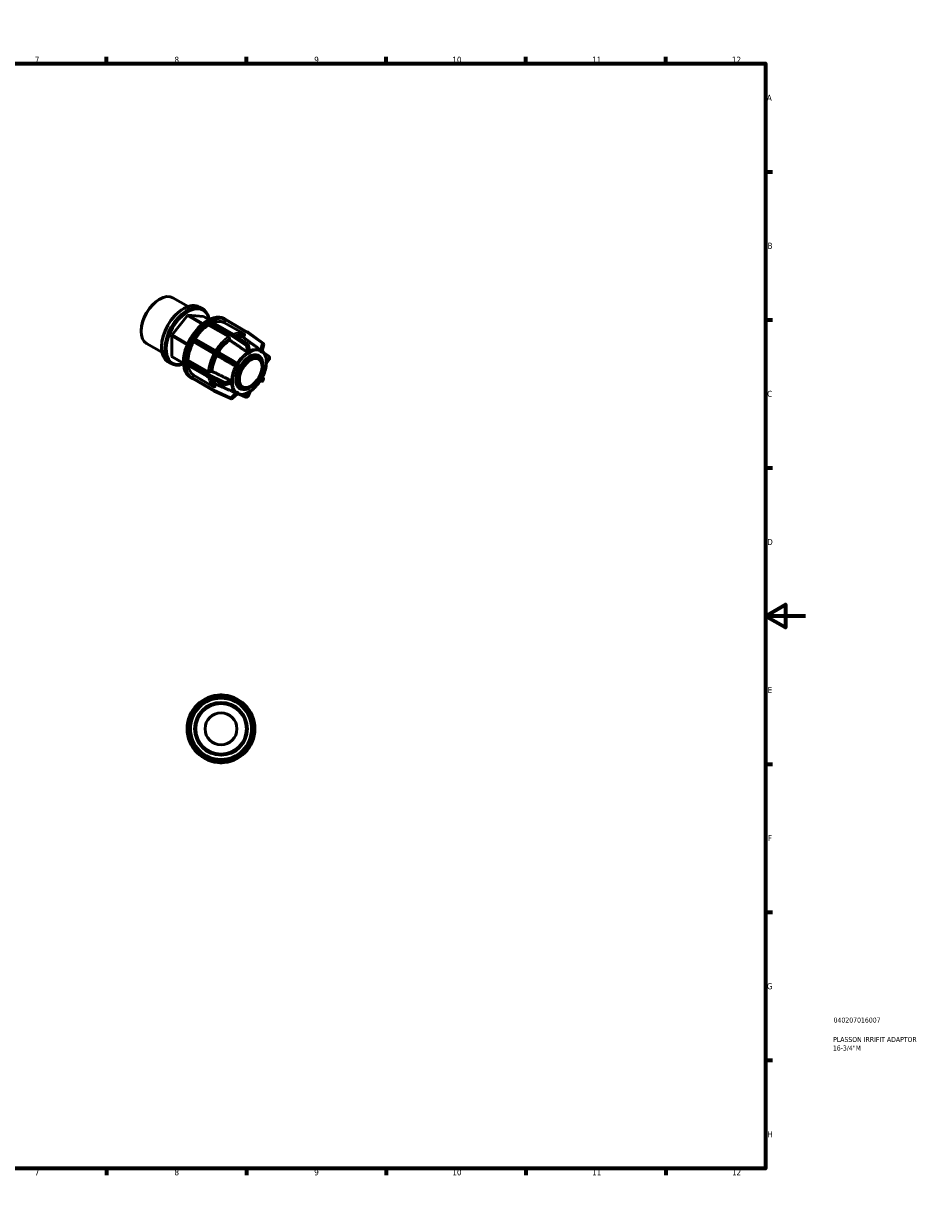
# Model space of a CAD drawing. Header units: millimetres. Extents: x 0 to 898, y 0 to 594.
# Tile 4 of 4: x 449 to 898, y 0 to 594. Entities that reach past the tile are written whole.
import ezdxf

# ---------------------------------------------------------------- set-up
doc = ezdxf.new("R2010")
doc.units = ezdxf.units.MM
for name, color, linetype, lineweight in [('Border (ANSI)', 7, 'Continuous', 70), ('Title (ISO)', 7, 'Continuous', 50), ('Visible (ANSI)', 7, 'Continuous', 50), ('Visible Narrow (ANSI)', 7, 'Continuous', 35)]:
    doc.layers.add(name, color=color, linetype=linetype, lineweight=lineweight)
doc.styles.add('Note Text (ANSI)', font='tahoma.ttf')
doc.styles.add('Note Text (ISO)', font='tahoma.ttf')

# ---------------------------------------------------------------- blocks, each defined once
blk = doc.blocks.new('Borders Default Border')
at = {"layer": 'Border (ANSI)'}
for p, q in [((70.08, 574), (70.08, 577.45)), ((140.17, 574), (140.17, 577.45)), ((210.25, 574), (210.25, 577.45)), ((280.33, 574), (280.33, 577.45)), ((350.42, 574), (350.42, 577.45)), ((490.58, 574), (490.58, 577.45)), ((560.67, 574), (560.67, 577.45)), ((630.75, 574), (630.75, 577.45)), ((700.83, 574), (700.83, 577.45)), ((770.92, 574), (770.92, 577.45)), ((20, 519.75), (16.55, 519.75)), ((821, 519.75), (824.45, 519.75)), ((20, 445.5), (16.55, 445.5)), ((821, 445.5), (824.45, 445.5)), ((20, 371.25), (16.55, 371.25)), ((821, 371.25), (824.45, 371.25)), ((20, 222.75), (16.55, 222.75)), ((821, 222.75), (824.45, 222.75)), ((20, 148.5), (16.55, 148.5)), ((821, 148.5), (824.45, 148.5)), ((20, 74.25), (16.55, 74.25)), ((821, 74.25), (824.45, 74.25)), ((70.08, 20), (70.08, 16.55)), ((140.17, 20), (140.17, 16.55)), ((210.25, 20), (210.25, 16.55)), ((280.33, 20), (280.33, 16.55)), ((350.42, 20), (350.42, 16.55)), ((490.58, 20), (490.58, 16.55)), ((560.67, 20), (560.67, 16.55)), ((630.75, 20), (630.75, 16.55)), ((700.83, 20), (700.83, 16.55)), ((770.92, 20), (770.92, 16.55))]:
    blk.add_line(p, q, dxfattribs=at)
at = {"layer": 'Border (ANSI)', "flags": 128}
for points in [[(420.5, 594), (420.5, 574), (414.73, 584), (426.27, 584), (420.5, 574)], [(20, 20), (20, 574), (821, 574), (821, 20), (20, 20)], [(0, 297), (20, 297), (10, 302.77), (10, 291.23), (20, 297)], [(841, 297), (821, 297), (831, 302.77), (831, 291.23), (821, 297)], [(420.5, 0), (420.5, 20), (414.73, 10), (426.27, 10), (420.5, 20)]]:
    blk.add_lwpolyline(points, dxfattribs=at)
at = {"layer": 'Border (ANSI)', "attachment_point": 7, "style": 'Note Text (ANSI)'}
for s, insert, char_height in [('1', (34.35, 574.4), 3.05), ('2', (104.2, 574.4), 3.05), ('3', (174.26, 574.34), 3.05), ('4', (244.23, 574.4), 3.05), ('5', (314.48, 574.34), 3.05), ('6', (384.49, 574.34), 3.05), ('7', (454.6, 574.4), 3.05), ('8', (524.63, 574.33), 3.05), ('9', (594.7, 574.34), 3.05), ('10', (663.96, 574.34), 3.048), ('11', (734.04, 574.4), 3.048), ('12', (804.13, 574.4), 3.048), ('A', (16.78, 555.35), 3.05), ('A', (821.63, 555.35), 3.05), ('B', (17.15, 481.1), 3.05), ('B', (821.99, 481.1), 3.05), ('C', (16.95, 406.8), 3.05), ('C', (821.8, 406.8), 3.05), ('D', (16.96, 332.6), 3.05), ('D', (821.81, 332.6), 3.05), ('E', (17.21, 258.35), 3.05), ('E', (822.05, 258.35), 3.05), ('F', (17.29, 184.1), 3.05), ('F', (822.14, 184.1), 3.05), ('G', (16.81, 109.79), 3.05), ('G', (821.66, 109.79), 3.05), ('H', (16.97, 35.6), 3.05), ('H', (821.81, 35.6), 3.05), ('1', (34.35, 16.55), 3.05), ('2', (104.2, 16.55), 3.05), ('3', (174.26, 16.49), 3.05), ('4', (244.23, 16.55), 3.05), ('5', (314.48, 16.49), 3.05), ('6', (384.49, 16.49), 3.05), ('7', (454.6, 16.55), 3.05), ('8', (524.63, 16.48), 3.05), ('9', (594.7, 16.49), 3.05), ('10', (663.96, 16.49), 3.048), ('11', (734.04, 16.55), 3.048), ('12', (804.13, 16.55), 3.048)]:
    blk.add_mtext(s, dxfattribs=dict(at, insert=insert, char_height=char_height))
blk = doc.blocks.new('Title Blocks ISO')
at = {"layer": 'Title (ISO)', "color": 232, "true_color": 0xca0064, "style": 'Note Text (ISO)'}
for tag, p in [('PART_NUMBER_001', (34.08, 73.13)), ('DESCRIPTION_001', (33.84, 63.4)), ('DESCRIPTION_002', (33.71, 59.12))]:
    blk.add_attdef(tag, p, '', height=2.5, dxfattribs=at)

msp = doc.modelspace()

# ---------------------------------------------------------------- linework, layer by layer
at = {"layer": 'Visible (ANSI)'}
for p, q in [((516.862, 455.686), (517.235, 455.902)), ((523.868, 456.571), (531.496, 452.178)), ((537.209, 451.94), (538.865, 450.986)), ((531.16, 447.63), (523.388, 437.966)), ((528.876, 450.921), (529.248, 451.137)), ((531.484, 447.816), (531.16, 447.63)), ((531.16, 447.63), (538.507, 443.399)), ((538.774, 443.618), (531.484, 447.816)), ((539.256, 447.104), (531.484, 447.816)), ((539.256, 447.104), (541.822, 445.626)), ((549.634, 446.095), (550.429, 445.637)), ((560.972, 439.567), (550.442, 445.63)), ((507.923, 440.162), (507.923, 439.731)), ((541.607, 442.897), (541.607, 444.045)), ((551.694, 437.088), (541.607, 442.897)), ((541.833, 444.436), (542.208, 444.652)), ((542.208, 444.652), (542.583, 444.868)), ((542.742, 444.884), (553.272, 438.82)), ((549.421, 444.23), (550.123, 445.446)), ((559.508, 438.422), (549.421, 444.23)), ((561.503, 439.259), (560.973, 439.566)), ((510.673, 433.658), (518.301, 429.265)), ((523.388, 437.966), (523.226, 437.549)), ((523.226, 437.549), (531.037, 433.051)), ((523.226, 437.549), (523.226, 427.173)), ((531.213, 433.46), (523.388, 437.966)), ((533.443, 435.228), (533.708, 435.687)), ((534.145, 434.451), (533.443, 434.858)), ((533.708, 435.687), (533.973, 436.146)), ((544.231, 428.642), (534.145, 434.451)), ((534.292, 436.33), (544.822, 430.267)), ((552.146, 435.916), (552.146, 436.304)), ((553.291, 438.808), (561.501, 433.25)), ((559.403, 437.195), (559.64, 437.606)), ((561.531, 439.241), (569.232, 433.634)), ((518.074, 432.163), (518.074, 431.732)), ((544.822, 430.267), (553.539, 425.245)), ((545.242, 428.058), (545.005, 428.195)), ((562.169, 428.945), (561.568, 428.599)), ((561.568, 428.599), (561.568, 428.601)), ((561.568, 428.599), (561.568, 428.599)), ((561.63, 433.068), (562.493, 429.831)), ((562.77, 429.291), (562.169, 428.945)), ((562.77, 429.293), (562.77, 429.291)), ((567.668, 429.766), (567.669, 429.768)), ((568.093, 429.519), (567.668, 429.766)), ((567.668, 429.766), (567.668, 429.766)), ((568.518, 429.273), (568.093, 429.519)), ((568.519, 429.275), (568.518, 429.273)), ((568.518, 429.273), (568.518, 429.273)), ((569.355, 433.301), (568.52, 429.813)), ((572.204, 427.039), (569.511, 428.887)), ((521.375, 424.444), (523.031, 423.49)), ((529.144, 423.764), (523.226, 427.173)), ((523.226, 427.173), (523.388, 426.942)), ((523.388, 426.942), (529.151, 423.623)), ((530.187, 423.832), (530.187, 424.265)), ((530.187, 423.398), (530.187, 423.832)), ((540.783, 417.188), (530.254, 423.251)), ((530.413, 424.657), (531.406, 425.228)), ((531.406, 425.228), (541.493, 419.42)), ((553.539, 425.244), (555.971, 423.837)), ((555.821, 421.961), (555.819, 421.962)), ((556.246, 422.697), (555.821, 421.961)), ((556.671, 423.433), (556.246, 422.697)), ((556.669, 423.434), (556.671, 423.433)), ((565.871, 427.282), (567.25, 426.488)), ((570.547, 424.778), (570.548, 424.779)), ((570.547, 424.083), (570.547, 424.778)), ((570.547, 424.778), (570.547, 424.778)), ((570.547, 423.388), (570.547, 424.083)), ((570.548, 423.39), (570.547, 423.388)), ((570.547, 423.388), (570.547, 423.389)), ((572.271, 425.707), (570.722, 423.794)), ((572.343, 425.908), (572.343, 426.775)), ((532.667, 416.631), (533.716, 416.027)), ((533.443, 416.555), (534.145, 417.771)), ((533.708, 416.032), (533.443, 416.185)), ((533.973, 415.878), (533.708, 416.032)), ((544.503, 409.814), (533.973, 415.878)), ((534.145, 417.771), (544.231, 411.962)), ((549.731, 412.863), (540.804, 417.177)), ((542.398, 419.42), (542.734, 419.613)), ((567.668, 415.085), (568.093, 415.821)), ((568.093, 415.821), (568.518, 416.557)), ((568.518, 416.558), (568.518, 416.557)), ((568.518, 416.557), (568.519, 416.557)), ((568.604, 416.505), (569.205, 416.153)), ((545.005, 412.257), (545.242, 412.668)), ((553.185, 413.71), (549.953, 412.842)), ((553.79, 415.129), (553.792, 415.129)), ((553.792, 413.74), (553.79, 413.739)), ((553.792, 415.129), (553.791, 415.13)), ((553.792, 415.129), (553.792, 414.435)), ((553.792, 414.435), (553.792, 413.74)), ((557.088, 412.03), (558.467, 411.236)), ((562.169, 409.573), (562.77, 409.919)), ((562.77, 409.919), (562.77, 409.919)), ((562.77, 409.919), (562.77, 409.917)), ((567.669, 415.085), (567.668, 415.085)), ((567.668, 415.085), (567.668, 415.085)), ((567.751, 415.028), (568.354, 414.682)), ((568.791, 414.799), (569.321, 415.717)), ((553.25, 405.951), (544.533, 409.799)), ((556.203, 408.479), (553.599, 406.011)), ((555.819, 409.243), (555.821, 409.245)), ((555.821, 409.245), (555.82, 409.245)), ((555.821, 409.245), (556.246, 408.998)), ((556.246, 408.998), (556.671, 408.752)), ((556.671, 408.752), (556.669, 408.75)), ((557.411, 408.087), (560.434, 406.652)), ((560.731, 406.664), (561.481, 407.095)), ((561.568, 409.227), (562.169, 409.573)), ((561.568, 409.225), (561.568, 409.227)), ((561.568, 409.227), (561.568, 409.227)), ((562.507, 409.564), (561.62, 407.258)), ((547.964, 257.427), (547.434, 257.427)), ((548.494, 257.427), (547.964, 257.427)), ((535.943, 252.448), (535.568, 252.073)), ((536.318, 252.823), (535.943, 252.448)), ((559.985, 252.448), (559.61, 252.823)), ((560.359, 252.073), (559.985, 252.448)), ((530.964, 240.957), (530.964, 240.427)), ((530.964, 240.427), (530.964, 239.897)), ((564.964, 240.427), (564.964, 240.957)), ((564.964, 239.897), (564.964, 240.427)), ((535.568, 228.781), (535.943, 228.407)), ((535.943, 228.407), (536.318, 228.032)), ((559.61, 228.032), (559.985, 228.407)), ((559.985, 228.407), (560.359, 228.781)), ((547.434, 223.427), (547.964, 223.427)), ((547.964, 223.427), (548.494, 223.427))]:
    msp.add_line(p, q, dxfattribs=at)
for radius in [17, 16.15, 15.865, 15.336, 13.22, 12.692, 8]:
    msp.add_circle((547.964, 240.427), radius, dxfattribs=at)
for centre, start, end in [((560.812, 439.29), 59.872355, 60.064008), ((553.112, 438.543), 55.901415, 60.064008), ((561.342, 438.982), 53.943399, 59.872355), ((569.044, 433.375), 346.546006, 53.943399), ((561.321, 432.985), 14.922076, 55.901415), ((553.379, 424.967), 59.937399, 60.052822), ((572.023, 426.775), 0, 55.538765), ((572.023, 425.908), 321.000959, 0), ((540.943, 417.465), 240.064008, 244.209918), ((569.044, 415.877), 329.999959, 59.669876), ((549.87, 413.151), 244.209918, 285.030976), ((568.514, 414.959), 240.076672, 329.999959), ((544.662, 410.091), 240.064008, 246.183161), ((553.379, 406.244), 246.183161, 313.464294), ((560.572, 406.941), 244.60591, 299.935992), ((561.321, 407.373), 299.935992, 338.967906), ((547.434, 257.107), 90, 105.115791), ((548.494, 257.107), 74.884209, 90), ((535.794, 251.847), 135, 150.115791), ((536.544, 252.597), 119.884209, 135), ((559.384, 252.597), 45, 60.115791), ((560.133, 251.847), 29.884209, 45), ((531.284, 240.957), 164.884209, 180), ((531.284, 239.897), 180, 195.115791), ((564.644, 240.957), 0, 15.115791), ((564.644, 239.897), 344.884209, 0), ((535.794, 229.008), 209.884209, 225), ((536.544, 228.258), 225, 240.115791), ((559.384, 228.258), 299.884209, 315), ((560.133, 229.008), 315, 330.115791), ((547.434, 223.747), 254.884209, 270), ((548.494, 223.747), 270, 285.115791)]:
    msp.add_arc(centre, 0.32, start, end, dxfattribs=at)
for centre, major_axis, start_param, end_param in [((517.271, 445.114), (-6.597, -11.457), 3.1415927, 6.2831853), ((516.897, 445.33), (-6.334, -10.998), 3.9289245, 5.4958534), ((529.292, 438.192), (-7.917, -13.748), 3.1415927, 6.2831853), ((530.948, 437.238), (7.917, 13.748), 5.6593804, 10.0485828), ((531.322, 437.023), (-7.653, -13.29), 2.5589373, 6.8658406), ((528.918, 438.407), (-7.653, -13.29), 3.9289245, 5.4958534), ((541.151, 431.363), (8.484, 14.732), 0, 3.1415927), ((542.208, 430.754), (8.484, 14.732), 0.0341592, 0.7473715), ((550.283, 445.353), (0.16, 0.277), 0.2618866, 1.5688626), ((550.283, 445.353), (0.16, 0.277), 0, 0.2618866), ((542.208, 430.754), (-8.484, -14.732), 3.96115, 4.6743623), ((542.208, 430.754), (-7.635, -13.259), 3.9806413, 4.6546934), ((541.833, 444.175), (0.16, 0.277), 1.0472848, 2.3542608), ((541.833, 444.175), (-0.16, -0.277), 3.9250571, 4.1888774), ((542.583, 444.607), (-0.16, -0.277), 3.6612368, 3.9250571), ((542.583, 444.607), (0.16, 0.277), 0, 0.5196441), ((542.208, 430.754), (7.635, 13.259), 0.0536505, 0.6133289), ((542.208, 430.754), (-8.484, -14.732), 4.7465482, 5.4597605), ((542.208, 430.754), (-7.635, -13.259), 4.7660394, 5.4402693), ((533.603, 435.135), (-0.16, -0.277), 4.9742756, 6.2812516), ((533.603, 435.135), (-0.16, -0.277), 4.7104553, 4.9742756), ((534.133, 436.053), (-0.16, -0.277), 4.446635, 4.7104553), ((534.133, 436.053), (0.16, 0.277), 0, 1.3050423), ((562.169, 419.259), (4.791, 8.319), 5.6032191, 10.1047442), ((561.48, 419.656), (4.391, 7.626), 0, 0.5580595), ((561.48, 419.656), (4.791, 8.319), 5.8476465, 6.2114467), ((530.413, 424.395), (-0.16, -0.277), 5.2320331, 5.4958534), ((530.413, 423.529), (-0.16, -0.277), 5.4958534, 5.7596737), ((530.413, 424.395), (0.16, 0.277), 0.7834645, 2.0904405), ((530.413, 423.529), (-0.16, -0.277), 5.7596737, 6.2831853), ((542.208, 430.754), (-8.484, -14.732), 5.5319464, 6.2451587), ((542.208, 430.754), (-7.635, -13.259), 5.6648591, 6.2256674), ((533.603, 416.463), (-0.16, -0.277), 4.7104553, 6.0174313), ((533.603, 416.463), (-0.16, -0.277), 6.0174313, 6.2812516), ((561.48, 419.656), (-4.391, -7.626), 5.7251258, 6.2831853), ((561.48, 419.656), (-4.791, -8.319), 0.0717386, 0.4355388)]:
    msp.add_ellipse(centre, major_axis=major_axis, ratio=0.5780931, start_param=start_param, end_param=end_param, dxfattribs=at)
for major_axis in [(-4.391, -7.626), (-3.992, -6.933)]:
    msp.add_ellipse((562.859, 418.862), major_axis=major_axis, ratio=0.5780931, dxfattribs=at)
for points, knots in [([(552.146, 436.304), (552.146, 436.368), (552.133, 436.452), (552.09, 436.596), (552.053, 436.682), (551.974, 436.819), (551.918, 436.894), (551.815, 437.003), (551.749, 437.056), (551.694, 437.088)], [-0.094858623, -0.094858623, -0.094858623, -0.094858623, -0.071111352, -0.071111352, -0.047385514, -0.047385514, -0.023683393, -0.023683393, 0, 0, 0, 0]), ([(552.559, 435.156), (552.514, 435.187), (552.465, 435.229), (552.374, 435.325), (552.318, 435.4), (552.239, 435.537), (552.202, 435.623), (552.159, 435.767), (552.146, 435.851), (552.146, 435.916)], [0.195131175, 0.195131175, 0.195131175, 0.195131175, 0.213414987, 0.213414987, 0.237119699, 0.237119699, 0.26085182, 0.26085182, 0.284604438, 0.284604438, 0.284604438, 0.284604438]), ([(559.496, 436.404), (559.454, 436.435), (559.414, 436.478), (559.349, 436.577), (559.32, 436.655), (559.297, 436.797), (559.299, 436.887), (559.33, 437.038), (559.363, 437.127), (559.403, 437.195)], [0.195131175, 0.195131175, 0.195131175, 0.195131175, 0.213414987, 0.213414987, 0.237119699, 0.237119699, 0.26085182, 0.26085182, 0.284604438, 0.284604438, 0.284604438, 0.284604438]), ([(559.64, 437.606), (559.679, 437.674), (559.713, 437.763), (559.743, 437.914), (559.745, 438.004), (559.722, 438.146), (559.693, 438.224), (559.62, 438.336), (559.564, 438.39), (559.508, 438.422)], [-0.094858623, -0.094858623, -0.094858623, -0.094858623, -0.071111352, -0.071111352, -0.047385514, -0.047385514, -0.023683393, -0.023683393, 0, 0, 0, 0]), ([(545.005, 428.195), (544.965, 428.218), (544.905, 428.253), (544.789, 428.32), (544.713, 428.364), (544.578, 428.442), (544.496, 428.49), (544.362, 428.567), (544.287, 428.61), (544.231, 428.642)], [-0.094858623, -0.094858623, -0.094858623, -0.094858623, -0.071111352, -0.071111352, -0.047385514, -0.047385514, -0.023683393, -0.023683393, 0, 0, 0, 0]), ([(545.974, 427.634), (545.926, 427.662), (545.869, 427.695), (545.751, 427.763), (545.669, 427.811), (545.534, 427.889), (545.457, 427.933), (545.341, 428), (545.281, 428.035), (545.242, 428.058)], [0.195131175, 0.195131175, 0.195131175, 0.195131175, 0.213414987, 0.213414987, 0.237119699, 0.237119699, 0.26085182, 0.26085182, 0.284604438, 0.284604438, 0.284604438, 0.284604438]), ([(561.694, 429.107), (561.688, 429.103), (561.682, 429.099), (561.664, 429.093), (561.65, 429.091), (561.608, 429.096), (561.582, 429.104), (561.508, 429.132), (561.452, 429.159), (561.345, 429.216), (561.297, 429.243), (561.234, 429.281), (561.216, 429.293), (561.189, 429.311), (561.18, 429.317), (561.172, 429.323)], [-0.137237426, -0.137237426, -0.137237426, -0.137237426, -0.131425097, -0.131425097, -0.121371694, -0.121371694, -0.10877614, -0.10877614, -0.088436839, -0.088436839, -0.072316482, -0.072316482, -0.065472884, -0.065472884, -0.061798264, -0.061798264, -0.061798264, -0.061798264]), ([(561.568, 428.601), (561.58, 428.608), (561.593, 428.615), (561.798, 428.73), (561.992, 428.843), (562.169, 428.945)], [0.242782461, 0.242782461, 0.242782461, 0.242782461, 0.247718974, 0.247718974, 0.32306477, 0.32306477, 0.32306477, 0.32306477]), ([(562.444, 429.538), (562.312, 429.478), (562.183, 429.411), (562.064, 429.342), (561.944, 429.273), (561.819, 429.194), (561.694, 429.107)], [-0.05070894, -0.05070894, -0.05070894, -0.05070894, 0, 0, 0, 0.05070894, 0.05070894, 0.05070894, 0.05070894]), ([(562.169, 428.945), (562.347, 429.047), (562.541, 429.158), (562.745, 429.278), (562.757, 429.286), (562.77, 429.293)], [0.32306477, 0.32306477, 0.32306477, 0.32306477, 0.398410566, 0.398410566, 0.403347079, 0.403347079, 0.403347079, 0.403347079]), ([(562.493, 429.831), (562.505, 429.786), (562.509, 429.74), (562.507, 429.663), (562.502, 429.629), (562.487, 429.586), (562.48, 429.572), (562.463, 429.551), (562.455, 429.543), (562.444, 429.538), (562.444, 429.538), (562.444, 429.538)], [-0.042266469, -0.042266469, -0.042266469, -0.042266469, -0.031577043, -0.031577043, -0.021712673, -0.021712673, -0.016299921, -0.016299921, -0.012049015, -0.012049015, -0.011941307, -0.011941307, -0.011941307, -0.011941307]), ([(567.923, 430.069), (567.921, 430.07), (567.919, 430.072), (567.912, 430.076), (567.908, 430.079), (567.895, 430.092), (567.887, 430.103), (567.859, 430.143), (567.837, 430.183), (567.781, 430.278), (567.742, 430.338), (567.667, 430.432), (567.635, 430.467), (567.593, 430.504), (567.584, 430.512), (567.575, 430.519)], [-0.077614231, -0.077614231, -0.077614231, -0.077614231, -0.075742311, -0.075742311, -0.072287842, -0.072287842, -0.065143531, -0.065143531, -0.047720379, -0.047720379, -0.026843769, -0.026843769, -0.012195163, -0.012195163, -0.007966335, -0.007966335, -0.007966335, -0.007966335]), ([(567.669, 429.768), (567.678, 429.763), (567.686, 429.758), (567.83, 429.671), (567.968, 429.592), (568.093, 429.519)], [0.242782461, 0.242782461, 0.242782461, 0.242782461, 0.247718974, 0.247718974, 0.32306477, 0.32306477, 0.32306477, 0.32306477]), ([(568.453, 429.762), (568.366, 429.829), (568.278, 429.888), (568.193, 429.937), (568.109, 429.986), (568.017, 430.031), (567.923, 430.069)], [-0.05070894, -0.05070894, -0.05070894, -0.05070894, 0, 0, 0, 0.05070894, 0.05070894, 0.05070894, 0.05070894]), ([(568.093, 429.519), (568.219, 429.446), (568.356, 429.366), (568.501, 429.285), (568.51, 429.28), (568.519, 429.275)], [0.32306477, 0.32306477, 0.32306477, 0.32306477, 0.398410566, 0.398410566, 0.403347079, 0.403347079, 0.403347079, 0.403347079]), ([(568.52, 429.813), (568.52, 429.811), (568.519, 429.808), (568.513, 429.789), (568.505, 429.774), (568.489, 429.758), (568.481, 429.754), (568.47, 429.754), (568.466, 429.755), (568.459, 429.758), (568.456, 429.76), (568.453, 429.762)], [-0.112703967, -0.112703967, -0.112703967, -0.112703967, -0.111134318, -0.111134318, -0.100320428, -0.100320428, -0.091501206, -0.091501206, -0.0868067, -0.0868067, -0.083651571, -0.083651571, -0.083651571, -0.083651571]), ([(570.721, 424.9), (570.699, 425.342), (570.652, 425.769), (570.503, 426.588), (570.402, 426.981), (570.147, 427.725), (569.993, 428.076), (569.63, 428.729), (569.422, 429.032), (568.993, 429.534), (568.779, 429.744), (568.548, 429.93)], [4.76740593, 4.76740593, 4.76740593, 4.76740593, 4.89985492, 4.89985492, 5.03230391, 5.03230391, 5.1647529, 5.1647529, 5.29720189, 5.29720189, 5.40836832, 5.40836832, 5.40836832, 5.40836832]), ([(555.685, 422.409), (555.683, 422.405), (555.68, 422.401), (555.674, 422.391), (555.669, 422.385), (555.651, 422.367), (555.638, 422.358), (555.589, 422.332), (555.543, 422.32), (555.433, 422.304), (555.362, 422.302), (555.243, 422.318), (555.196, 422.33), (555.143, 422.353), (555.131, 422.359), (555.121, 422.365)], [-0.077614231, -0.077614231, -0.077614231, -0.077614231, -0.075742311, -0.075742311, -0.072287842, -0.072287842, -0.065143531, -0.065143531, -0.047720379, -0.047720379, -0.026843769, -0.026843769, -0.012195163, -0.012195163, -0.007966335, -0.007966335, -0.007966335, -0.007966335]), ([(556.215, 423.327), (556.113, 423.176), (556.018, 423.023), (555.934, 422.877), (555.849, 422.731), (555.764, 422.572), (555.685, 422.409)], [-0.05070894, -0.05070894, -0.05070894, -0.05070894, 0, 0, 0, 0.05070894, 0.05070894, 0.05070894, 0.05070894]), ([(555.819, 421.962), (555.828, 421.977), (555.837, 421.992), (555.983, 422.241), (556.12, 422.479), (556.246, 422.697)], [0.242782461, 0.242782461, 0.242782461, 0.242782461, 0.247718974, 0.247718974, 0.32306477, 0.32306477, 0.32306477, 0.32306477]), ([(555.971, 423.837), (555.982, 423.83), (555.993, 423.823), (556.045, 423.784), (556.083, 423.743), (556.157, 423.64), (556.189, 423.578), (556.221, 423.49), (556.23, 423.457), (556.236, 423.404), (556.235, 423.385), (556.23, 423.36), (556.227, 423.351), (556.221, 423.337), (556.218, 423.332), (556.215, 423.327)], [-0.146866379, -0.146866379, -0.146866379, -0.146866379, -0.143127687, -0.143127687, -0.128806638, -0.128806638, -0.111134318, -0.111134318, -0.100320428, -0.100320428, -0.091501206, -0.091501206, -0.0868067, -0.0868067, -0.083651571, -0.083651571, -0.083651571, -0.083651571]), ([(556.246, 422.697), (556.371, 422.914), (556.509, 423.151), (556.651, 423.403), (556.66, 423.418), (556.669, 423.434)], [0.32306477, 0.32306477, 0.32306477, 0.32306477, 0.398410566, 0.398410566, 0.403347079, 0.403347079, 0.403347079, 0.403347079]), ([(562.5, 409.56), (563.361, 410.108), (564.206, 410.793), (565.806, 412.38), (566.559, 413.281), (567.915, 415.227), (568.519, 416.272), (569.526, 418.421), (569.93, 419.524), (570.506, 421.705), (570.677, 422.781), (570.722, 423.802)], [3.1940331, 3.1940331, 3.1940331, 3.1940331, 3.4872351, 3.4872351, 3.7804371, 3.7804371, 4.0736391, 4.0736391, 4.3668411, 4.3668411, 4.6600431, 4.6600431, 4.6600431, 4.6600431]), ([(570.548, 424.779), (570.548, 424.765), (570.548, 424.75), (570.547, 424.512), (570.547, 424.289), (570.547, 424.083)], [0.242782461, 0.242782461, 0.242782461, 0.242782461, 0.247718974, 0.247718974, 0.32306477, 0.32306477, 0.32306477, 0.32306477]), ([(570.547, 424.083), (570.547, 423.878), (570.547, 423.653), (570.548, 423.418), (570.548, 423.404), (570.548, 423.39)], [0.32306477, 0.32306477, 0.32306477, 0.32306477, 0.398410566, 0.398410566, 0.403347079, 0.403347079, 0.403347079, 0.403347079]), ([(570.723, 424.734), (570.723, 424.74), (570.722, 424.747), (570.722, 424.768), (570.722, 424.784), (570.723, 424.833), (570.723, 424.863), (570.721, 424.897), (570.721, 424.899), (570.721, 424.9)], [-0.137237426, -0.137237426, -0.137237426, -0.137237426, -0.131425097, -0.131425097, -0.121371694, -0.121371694, -0.10877614, -0.10877614, -0.108078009, -0.108078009, -0.108078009, -0.108078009]), ([(570.722, 423.802), (570.722, 423.805), (570.722, 423.807), (570.722, 423.816), (570.722, 423.824), (570.722, 423.844), (570.722, 423.854), (570.723, 423.866), (570.723, 423.867), (570.723, 423.867)], [-0.024424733, -0.024424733, -0.024424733, -0.024424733, -0.021712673, -0.021712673, -0.016299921, -0.016299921, -0.012049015, -0.012049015, -0.011941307, -0.011941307, -0.011941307, -0.011941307]), ([(570.723, 423.867), (570.729, 424.023), (570.732, 424.174), (570.732, 424.312), (570.732, 424.45), (570.729, 424.593), (570.723, 424.734)], [0.5954206, 0.5954206, 0.5954206, 0.5954206, 0.64612954, 0.64612954, 0.64612954, 0.69683848, 0.69683848, 0.69683848, 0.69683848]), ([(541.493, 419.42), (541.548, 419.388), (541.627, 419.357), (541.773, 419.323), (541.866, 419.312), (542.024, 419.312), (542.117, 419.323), (542.264, 419.358), (542.342, 419.388), (542.398, 419.42)], [0, 0, 0, 0, 0.023683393, 0.023683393, 0.047385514, 0.047385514, 0.071111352, 0.071111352, 0.094858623, 0.094858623, 0.094858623, 0.094858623]), ([(542.734, 419.613), (542.79, 419.646), (542.869, 419.676), (543.015, 419.711), (543.108, 419.722), (543.266, 419.722), (543.359, 419.711), (543.489, 419.68), (543.549, 419.66), (543.599, 419.636)], [0.094863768, 0.094863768, 0.094863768, 0.094863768, 0.118616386, 0.118616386, 0.142348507, 0.142348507, 0.166053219, 0.166053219, 0.184337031, 0.184337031, 0.184337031, 0.184337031]), ([(568.093, 415.821), (567.968, 415.604), (567.83, 415.366), (567.686, 415.115), (567.678, 415.1), (567.669, 415.085)], [0.32306477, 0.32306477, 0.32306477, 0.32306477, 0.398410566, 0.398410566, 0.403347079, 0.403347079, 0.403347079, 0.403347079]), ([(568.519, 416.557), (568.51, 416.542), (568.501, 416.526), (568.356, 416.276), (568.219, 416.039), (568.093, 415.821)], [0.242782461, 0.242782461, 0.242782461, 0.242782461, 0.247718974, 0.247718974, 0.32306477, 0.32306477, 0.32306477, 0.32306477]), ([(544.231, 411.962), (544.287, 411.93), (544.362, 411.908), (544.496, 411.901), (544.578, 411.915), (544.713, 411.966), (544.789, 412.013), (544.905, 412.115), (544.965, 412.188), (545.005, 412.257)], [0, 0, 0, 0, 0.023683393, 0.023683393, 0.047385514, 0.047385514, 0.071111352, 0.071111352, 0.094858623, 0.094858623, 0.094858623, 0.094858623]), ([(545.242, 412.668), (545.281, 412.736), (545.341, 412.809), (545.457, 412.911), (545.534, 412.958), (545.669, 413.01), (545.751, 413.023), (545.869, 413.017), (545.926, 413.004), (545.974, 412.983)], [0.094863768, 0.094863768, 0.094863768, 0.094863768, 0.118616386, 0.118616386, 0.142348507, 0.142348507, 0.166053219, 0.166053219, 0.184337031, 0.184337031, 0.184337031, 0.184337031]), ([(552.966, 415.111), (552.972, 415.109), (552.978, 415.106), (552.999, 415.096), (553.016, 415.087), (553.065, 415.062), (553.098, 415.042), (553.197, 414.983), (553.259, 414.944), (553.338, 414.885), (553.365, 414.863), (553.395, 414.829), (553.404, 414.816), (553.414, 414.791), (553.416, 414.779), (553.415, 414.767), (553.415, 414.767), (553.415, 414.767)], [-0.059210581, -0.059210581, -0.059210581, -0.059210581, -0.057822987, -0.057822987, -0.053997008, -0.053997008, -0.046449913, -0.046449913, -0.031577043, -0.031577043, -0.021712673, -0.021712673, -0.016299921, -0.016299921, -0.012049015, -0.012049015, -0.011941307, -0.011941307, -0.011941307, -0.011941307]), ([(553.415, 413.9), (553.415, 413.893), (553.415, 413.887), (553.411, 413.868), (553.406, 413.855), (553.381, 413.82), (553.361, 413.801), (553.3, 413.756), (553.249, 413.728), (553.189, 413.711), (553.187, 413.711), (553.185, 413.71)], [-0.137237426, -0.137237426, -0.137237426, -0.137237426, -0.131425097, -0.131425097, -0.121371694, -0.121371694, -0.10877614, -0.10877614, -0.088436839, -0.088436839, -0.08770445, -0.08770445, -0.08770445, -0.08770445]), ([(553.415, 414.767), (553.401, 414.615), (553.395, 414.466), (553.395, 414.328), (553.395, 414.19), (553.401, 414.045), (553.415, 413.9)], [0.5954206, 0.5954206, 0.5954206, 0.5954206, 0.64612954, 0.64612954, 0.64612954, 0.69683848, 0.69683848, 0.69683848, 0.69683848]), ([(553.792, 414.435), (553.792, 414.64), (553.793, 414.864), (553.79, 415.1), (553.79, 415.114), (553.79, 415.129)], [0.32306477, 0.32306477, 0.32306477, 0.32306477, 0.398410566, 0.398410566, 0.403347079, 0.403347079, 0.403347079, 0.403347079]), ([(553.79, 413.739), (553.79, 413.754), (553.79, 413.768), (553.793, 414.005), (553.792, 414.229), (553.792, 414.435)], [0.242782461, 0.242782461, 0.242782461, 0.242782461, 0.247718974, 0.247718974, 0.32306477, 0.32306477, 0.32306477, 0.32306477]), ([(562.77, 409.917), (562.757, 409.91), (562.745, 409.903), (562.541, 409.787), (562.347, 409.675), (562.169, 409.573)], [0.242782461, 0.242782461, 0.242782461, 0.242782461, 0.247718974, 0.247718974, 0.32306477, 0.32306477, 0.32306477, 0.32306477]), ([(555.121, 408.949), (555.132, 408.944), (555.144, 408.94), (555.204, 408.921), (555.258, 408.909), (555.385, 408.892), (555.454, 408.89), (555.547, 408.89), (555.579, 408.89), (555.629, 408.888), (555.645, 408.886), (555.664, 408.882), (555.67, 408.88), (555.679, 408.876), (555.682, 408.874), (555.685, 408.872)], [-0.14692538, -0.14692538, -0.14692538, -0.14692538, -0.143127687, -0.143127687, -0.128806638, -0.128806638, -0.111134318, -0.111134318, -0.100320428, -0.100320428, -0.091501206, -0.091501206, -0.0868067, -0.0868067, -0.083651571, -0.083651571, -0.083651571, -0.083651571]), ([(555.685, 408.872), (555.764, 408.809), (555.849, 408.752), (555.934, 408.703), (556.018, 408.654), (556.113, 408.606), (556.215, 408.564)], [-0.05070894, -0.05070894, -0.05070894, -0.05070894, 0, 0, 0, 0.05070894, 0.05070894, 0.05070894, 0.05070894]), ([(556.246, 408.998), (556.12, 409.071), (555.983, 409.151), (555.837, 409.233), (555.828, 409.238), (555.819, 409.243)], [0.32306477, 0.32306477, 0.32306477, 0.32306477, 0.398410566, 0.398410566, 0.403347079, 0.403347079, 0.403347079, 0.403347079]), ([(556.115, 408.396), (556.39, 408.289), (556.677, 408.207), (557.326, 408.084), (557.691, 408.054), (558.437, 408.064), (558.817, 408.105), (559.588, 408.253), (559.978, 408.361), (560.761, 408.64), (561.155, 408.812), (561.547, 409.013)], [2.44589918, 2.44589918, 2.44589918, 2.44589918, 2.55675855, 2.55675855, 2.68918816, 2.68918816, 2.82161777, 2.82161777, 2.95404737, 2.95404737, 3.08647698, 3.08647698, 3.08647698, 3.08647698]), ([(556.215, 408.564), (556.217, 408.563), (556.219, 408.562), (556.225, 408.558), (556.228, 408.556), (556.234, 408.547), (556.235, 408.54), (556.233, 408.517), (556.221, 408.497), (556.203, 408.479)], [-0.077614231, -0.077614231, -0.077614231, -0.077614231, -0.075742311, -0.075742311, -0.072287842, -0.072287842, -0.065143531, -0.065143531, -0.048072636, -0.048072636, -0.048072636, -0.048072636]), ([(556.669, 408.75), (556.66, 408.755), (556.651, 408.761), (556.509, 408.847), (556.371, 408.926), (556.246, 408.998)], [0.242782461, 0.242782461, 0.242782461, 0.242782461, 0.247718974, 0.247718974, 0.32306477, 0.32306477, 0.32306477, 0.32306477]), ([(561.547, 409.013), (561.571, 409.025), (561.594, 409.038), (561.63, 409.059), (561.646, 409.068), (561.673, 409.084), (561.683, 409.09), (561.694, 409.095), (561.694, 409.095), (561.694, 409.095)], [-0.028763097, -0.028763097, -0.028763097, -0.028763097, -0.021712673, -0.021712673, -0.016299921, -0.016299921, -0.012049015, -0.012049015, -0.011941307, -0.011941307, -0.011941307, -0.011941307]), ([(562.169, 409.573), (561.992, 409.471), (561.798, 409.359), (561.593, 409.24), (561.58, 409.232), (561.568, 409.225)], [0.32306477, 0.32306477, 0.32306477, 0.32306477, 0.398410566, 0.398410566, 0.403347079, 0.403347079, 0.403347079, 0.403347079]), ([(561.694, 409.095), (561.819, 409.16), (561.944, 409.229), (562.064, 409.297), (562.183, 409.366), (562.312, 409.444), (562.444, 409.527)], [0.5954206, 0.5954206, 0.5954206, 0.5954206, 0.64612954, 0.64612954, 0.64612954, 0.69683848, 0.69683848, 0.69683848, 0.69683848]), ([(562.444, 409.527), (562.45, 409.531), (562.455, 409.534), (562.469, 409.543), (562.478, 409.548), (562.492, 409.555), (562.496, 409.557), (562.5, 409.56)], [-0.137237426, -0.137237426, -0.137237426, -0.137237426, -0.131425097, -0.131425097, -0.121371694, -0.121371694, -0.114191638, -0.114191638, -0.114191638, -0.114191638])]:
    msp.add_open_spline(points, degree=3, knots=knots, dxfattribs=at)
for points, weights in [([(561.155, 429.334), (557.034, 432.126), (552.559, 435.156)], [1, 1.00083911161, 1]), ([(567.559, 430.531), (563.693, 433.347), (559.496, 436.404)], [1, 1.00083911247, 1]), ([(555.103, 422.375), (550.726, 424.897), (545.974, 427.634)], [1, 1.00083911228, 1]), ([(543.599, 419.636), (548.465, 417.285), (552.948, 415.12)], [1, 1.00083911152, 1]), ([(545.974, 412.983), (550.726, 410.887), (555.103, 408.956)], [1, 1.00083911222, 1])]:
    msp.add_rational_spline(points, weights, degree=2, dxfattribs=at)
for points in [[(561.172, 429.323), (561.166, 429.327), (561.161, 429.331), (561.155, 429.334)], [(561.568, 428.599), (561.568, 428.6), (561.568, 428.6), (561.568, 428.601)], [(567.575, 430.519), (567.57, 430.523), (567.565, 430.527), (567.559, 430.531)], [(567.668, 429.766), (567.668, 429.767), (567.668, 429.768), (567.669, 429.768)], [(555.121, 422.365), (555.115, 422.368), (555.109, 422.372), (555.103, 422.375)], [(570.547, 424.778), (570.547, 424.779), (570.548, 424.779), (570.548, 424.779)], [(570.547, 424.083), (570.547, 424.308), (570.547, 424.541), (570.547, 424.778)], [(570.547, 423.389), (570.547, 423.625), (570.547, 423.859), (570.547, 424.083)], [(567.668, 415.085), (567.813, 415.336), (567.956, 415.583), (568.093, 415.821)], [(568.093, 415.821), (568.231, 416.059), (568.373, 416.306), (568.518, 416.558)], [(552.948, 415.12), (552.954, 415.117), (552.96, 415.114), (552.966, 415.111)], [(553.79, 415.129), (553.79, 415.129), (553.791, 415.129), (553.791, 415.13)], [(562.169, 409.573), (562.363, 409.685), (562.566, 409.801), (562.77, 409.919)], [(555.103, 408.956), (555.109, 408.953), (555.115, 408.951), (555.121, 408.949)], [(555.819, 409.243), (555.819, 409.244), (555.82, 409.245), (555.82, 409.245)], [(561.568, 409.227), (561.774, 409.345), (561.975, 409.461), (562.169, 409.573)], [(561.568, 409.225), (561.568, 409.226), (561.568, 409.226), (561.568, 409.227)]]:
    msp.add_open_spline(points, degree=3, dxfattribs=at)
at = {"layer": 'Visible Narrow (ANSI)'}
for p, q in [((541.607, 444.045), (552.136, 437.981)), ((552.363, 438.373), (541.833, 444.436)), ((542.583, 444.868), (553.112, 438.805)), ((550.123, 445.446), (560.652, 439.382)), ((543.972, 429.164), (533.443, 435.228)), ((533.443, 434.858), (543.972, 428.794)), ((533.973, 436.146), (544.502, 430.082)), ((552.136, 437.981), (560.345, 432.423)), ((553.112, 438.805), (552.363, 438.373)), ((552.382, 438.361), (553.132, 438.792)), ((560.591, 432.803), (552.382, 438.361)), ((553.132, 438.792), (561.341, 433.235)), ((560.652, 439.382), (568.354, 433.775)), ((560.991, 439.554), (561.521, 439.247)), ((568.693, 433.947), (560.991, 439.554)), ((561.521, 439.247), (569.223, 433.64)), ((568.354, 433.775), (567.575, 430.519)), ((567.923, 430.069), (568.781, 433.655)), ((569.223, 433.64), (568.693, 433.947)), ((568.781, 433.655), (569.311, 433.347)), ((544.502, 430.082), (543.972, 429.164)), ((543.972, 428.794), (552.689, 423.772)), ((543.993, 429.153), (544.523, 430.07)), ((552.71, 424.131), (543.993, 429.153)), ((544.523, 430.07), (553.24, 425.049)), ((560.345, 432.423), (561.172, 429.323)), ((561.341, 433.235), (560.591, 432.803)), ((560.784, 432.521), (561.534, 432.952)), ((561.694, 429.107), (560.784, 432.521)), ((561.534, 432.952), (562.444, 429.538)), ((569.311, 433.347), (568.453, 429.762)), ((569.662, 428.656), (572.023, 427.037)), ((530.187, 424.265), (540.716, 418.201)), ((540.716, 417.335), (530.187, 423.398)), ((540.943, 418.593), (530.413, 424.657)), ((552.689, 423.772), (555.121, 422.365)), ((553.24, 425.049), (552.71, 424.131)), ((553.007, 423.959), (553.537, 424.877)), ((555.685, 422.409), (553.007, 423.959)), ((553.537, 424.877), (556.215, 423.327)), ((572.023, 427.037), (570.686, 425.386)), ((570.723, 424.734), (572.313, 426.697)), ((572.313, 425.83), (570.723, 423.867)), ((572.313, 426.697), (572.313, 425.83)), ((543.972, 410.492), (533.443, 416.555)), ((533.443, 416.185), (543.972, 410.122)), ((544.502, 409.814), (533.973, 415.878)), ((540.716, 418.201), (540.716, 417.335)), ((540.737, 417.324), (540.737, 418.191)), ((540.737, 418.191), (549.664, 413.877)), ((549.664, 413.01), (540.737, 417.324)), ((549.87, 414.28), (540.943, 418.593)), ((568.454, 416.224), (569.311, 415.723)), ((552.689, 406.644), (543.972, 410.492)), ((543.972, 410.122), (544.502, 409.814)), ((544.523, 409.804), (543.993, 410.112)), ((543.993, 410.112), (552.71, 406.264)), ((549.664, 413.877), (549.664, 413.01)), ((552.966, 415.111), (549.87, 414.28)), ((550.005, 413.851), (553.415, 414.767)), ((553.415, 413.9), (550.005, 412.984)), ((550.005, 412.984), (550.005, 413.851)), ((568.354, 414.682), (567.751, 415.028)), ((567.754, 415.033), (568.354, 414.682)), ((568.781, 414.805), (567.924, 415.306)), ((569.311, 415.723), (568.781, 414.805)), ((553.24, 405.956), (544.523, 409.804)), ((555.121, 408.949), (552.689, 406.644)), ((552.71, 406.264), (553.24, 405.956)), ((553.007, 406.334), (555.685, 408.872)), ((553.537, 406.026), (553.007, 406.334)), ((556.215, 408.564), (553.537, 406.026)), ((560.345, 406.811), (557.703, 408.065)), ((561.111, 408.802), (560.345, 406.811)), ((560.784, 406.729), (561.694, 409.095)), ((561.534, 407.161), (560.784, 406.729)), ((562.444, 409.527), (561.534, 407.161))]:
    msp.add_line(p, q, dxfattribs=at)
for centre, major_axis, ratio, start_param, end_param in [((560.812, 439.29), (0.16, 0.277), 0.5780931, 0, 1.5688626), ((560.812, 439.29), (0.188, 0.259), 0.5760308, 0.05975, 1.6305464), ((560.812, 439.29), (0.161, 0.277), 0.8159693, 6.1986482, 6.2831853), ((552.295, 424.945), (-7.635, -13.259), 0.5780931, 3.9806413, 4.6546972), ((552.747, 424.685), (7.316, 12.704), 0.5780931, 0.8414779, 1.5105949), ((552.747, 424.685), (-7.079, -12.294), 0.5780931, 3.9850093, 4.6501792), ((553.16, 424.447), (6.761, 11.741), 0.5780931, 0.8462415, 1.5056674), ((552.363, 438.111), (-0.16, -0.277), 0.5780931, 3.9250571, 5.4958534), ((552.363, 438.111), (0.179, 0.265), 0.5257036, 0.8236123, 2.3944086), ((552.363, 438.111), (-0.16, 0.277), 0.5780931, 5.4124544, 5.4997209), ((553.112, 438.543), (0.16, 0.277), 0.5780931, 0, 0.7834645), ((553.112, 438.543), (0.16, -0.277), 0.5780931, 2.2708617, 2.3581282), ((553.112, 438.543), (0.179, 0.265), 0.5257036, 0, 0.8236123), ((552.295, 424.945), (7.635, 13.259), 0.5780931, 0.0536505, 0.6208919), ((552.747, 424.685), (7.316, 12.704), 0.5780931, 0.0560797, 0.5673281), ((552.747, 424.685), (7.079, 12.294), 0.5780931, 0.0580185, 0.517722), ((553.16, 424.447), (6.761, 11.741), 0.5780931, 0.0608433, 0.4429121), ((561.342, 438.982), (0.161, 0.277), 0.8159693, 6.1986482, 6.2831853), ((561.342, 438.982), (0.188, 0.259), 0.5760308, 0, 0.05975), ((568.514, 433.683), (0.188, 0.259), 0.5760308, 0.05975, 1.6305464), ((568.514, 433.683), (0.311, -0.074), 0.1992022, 0.5869079, 2.1577042), ((568.514, 433.683), (0.161, 0.277), 0.8159693, 5.0641842, 6.1986482), ((569.044, 433.375), (0.188, 0.259), 0.5760308, 0, 0.05975), ((569.044, 433.375), (0.161, 0.277), 0.8159693, 5.0641842, 6.1986482), ((552.295, 424.945), (-7.635, -13.259), 0.5780931, 4.7660394, 5.4402693), ((552.747, 424.685), (7.316, 12.704), 0.5780931, 1.6268761, 2.2962473), ((552.747, 424.685), (-7.079, -12.294), 0.5780931, 4.7704075, 5.4359012), ((544.132, 429.071), (-0.16, -0.277), 0.5780931, 4.7104553, 6.2812516), ((544.132, 429.071), (-0.16, -0.277), 0.5047769, 4.7105612, 6.2813575), ((544.132, 429.071), (-0.277, 0.16), 0.0015778, 5.2415132, 5.3287797), ((544.662, 429.989), (0.16, 0.277), 0.5780931, 0, 1.5688626), ((544.662, 429.989), (0.277, -0.16), 0.0015778, 2.0999206, 2.187187), ((544.662, 429.989), (0.16, 0.277), 0.5047769, 0, 1.5689685), ((561.756, 419.497), (-6.231, -10.82), 0.5780931, 3.9931897, 4.6423194), ((562.169, 419.259), (5.912, 10.267), 0.5780931, 0.7834645, 1.5688626), ((560.572, 432.554), (-0.179, -0.265), 0.5257036, 3.9652049, 5.5360013), ((560.572, 432.554), (0.309, 0.082), 0.3434135, 3.8046469, 5.3754432), ((560.572, 432.554), (-0.16, 0.277), 0.5780931, 4.2779904, 5.4124544), ((561.321, 432.985), (0.179, 0.265), 0.5257036, 0, 0.8236123), ((561.321, 432.985), (0.16, -0.277), 0.5780931, 1.1363977, 2.2708617), ((561.321, 432.985), (0.309, 0.082), 0.3434135, 5.3754432, 6.2831853), ((562.169, 419.259), (5.912, 10.267), 0.5780931, 6.2812516, 7.0666498), ((561.756, 419.497), (6.231, 10.82), 0.5780931, 0.0661989, 0.7069543), ((562.169, 419.259), (5.912, 10.267), 0.5780931, 5.4958534, 6.2812516), ((569.044, 433.375), (0.311, -0.074), 0.1992022, 0, 0.5869079), ((553.16, 424.447), (6.761, 11.741), 0.5780931, 1.6316396, 2.2914838), ((552.849, 424.049), (-0.16, -0.277), 0.5047769, 4.7105612, 6.2813575), ((552.849, 424.049), (-0.16, -0.277), 0.5690408, 0.0019188, 1.5727151), ((552.849, 424.049), (-0.277, 0.16), 0.0015778, 4.1070492, 5.2415132), ((561.756, 419.497), (-6.231, -10.82), 0.5780931, 4.7785879, 5.4277208), ((553.379, 424.967), (0.16, 0.277), 0.5047769, 0, 1.5689685), ((553.379, 424.967), (0.277, -0.16), 0.0015778, 0.9654566, 2.0999206), ((553.379, 424.967), (0.16, 0.277), 0.5690408, 4.7143078, 6.2831853), ((562.169, 419.259), (5.912, 10.267), 0.5780931, 1.5688626, 2.3542608), ((562.169, 419.259), (-5.912, -10.267), 0.5780931, 1.5688626, 2.3542608), ((572.023, 426.775), (0.181, 0.264), 0.6262774, 0, 0.8310844), ((572.023, 426.775), (0.249, -0.201), 0.7409493, 0.540411, 2.1112073), ((572.023, 425.908), (0.249, -0.201), 0.7409493, 0, 0.540411), ((572.023, 426.775), (0.32, 0), 0.5758617, 5.846853, 6.2831853), ((572.023, 425.908), (0.32, 0), 0.5758617, 5.846853, 6.2831853), ((540.943, 418.332), (-0.16, -0.277), 0.5780931, 3.9250571, 5.4958534), ((540.943, 418.332), (0.32, 0), 0.5758617, 3.9269908, 4.0142573), ((540.943, 417.465), (-0.32, 0), 0.5758617, 0.7853982, 0.8726646), ((540.943, 417.465), (-0.16, -0.277), 0.5780931, 5.4958534, 6.2831853), ((540.943, 418.332), (0.139, 0.288), 0.5255092, 0.7434844, 2.3142807), ((540.943, 417.465), (-0.139, -0.288), 0.5255092, 5.4558734, 6.2831853), ((552.295, 424.945), (-7.635, -13.259), 0.5780931, 5.6574402, 6.2256674), ((552.747, 424.685), (-7.316, -12.704), 0.5780931, 5.7104535, 6.2232382), ((552.747, 424.685), (-7.079, -12.294), 0.5780931, 5.7594687, 6.2212994), ((562.169, 419.259), (-5.912, -10.267), 0.5780931, 0.7834645, 1.5688626), ((569.044, 415.877), (0.162, 0.276), 0.9644798, 4.7183622, 6.2831853), ((544.132, 410.399), (-0.16, -0.277), 0.5780931, 4.7104553, 6.2812516), ((544.132, 410.399), (-0.129, -0.293), 0.5757558, 4.6488009, 6.2195972), ((544.132, 410.399), (-0.161, -0.277), 0.8159693, 0.0027294, 0.0899959), ((553.16, 424.447), (-6.761, -11.741), 0.5780931, 5.8331914, 6.2184746), ((549.87, 414.018), (-0.139, -0.288), 0.5255092, 3.885077, 5.4558734), ((549.87, 414.018), (0.32, 0), 0.5758617, 4.0142573, 5.1487213), ((549.87, 413.151), (-0.32, 0), 0.5758617, 0.8726646, 2.0071286), ((549.87, 413.151), (-0.139, -0.288), 0.5255092, 5.4558734, 6.2831853), ((549.87, 414.018), (-0.083, 0.309), 0.3455103, 4.0517094, 5.6225057), ((549.87, 413.151), (0.083, -0.309), 0.3455103, 0, 0.9101167), ((561.756, 419.497), (-6.231, -10.82), 0.5780931, 5.5722948, 6.213119), ((562.169, 419.259), (-5.912, -10.267), 0.5780931, 5.4958534, 6.2812516), ((568.514, 414.959), (-0.162, -0.276), 0.9644798, 0.0059732, 1.5767695), ((568.514, 414.959), (-0.16, -0.277), 0.6470097, 6.2811159, 6.2831853), ((568.514, 414.959), (0.277, -0.16), 0.0015778, 0.0000001, 0.2673249), ((569.044, 415.877), (0.277, -0.16), 0.0015778, 0, 0.2673248), ((544.662, 410.091), (-0.161, -0.277), 0.8159693, 0.0027294, 0.0899959), ((544.662, 410.091), (-0.16, -0.277), 0.5780931, 6.2812516, 6.2831853), ((544.662, 410.091), (-0.129, -0.293), 0.5757558, 6.2195972, 6.2831853), ((552.849, 406.551), (-0.129, -0.293), 0.5757558, 4.6488009, 6.2195972), ((552.849, 406.551), (-0.22, 0.232), 0.1962368, 0.9829719, 2.5537683), ((552.849, 406.551), (-0.161, -0.277), 0.8159693, 0.0899959, 1.2244599), ((553.379, 406.244), (-0.161, -0.277), 0.8159693, 0.0899959, 1.2244599), ((553.379, 406.244), (-0.129, -0.293), 0.5757558, 6.2195972, 6.2831853), ((553.379, 406.244), (0.22, -0.232), 0.1962368, 5.6953609, 6.2831853), ((562.169, 419.259), (-5.912, -10.267), 0.5780931, 6.2812516, 7.0666498), ((560.572, 406.941), (-0.137, -0.289), 0.626083, 5.4480661, 6.2831853), ((560.572, 406.941), (-0.299, 0.115), 0.7388525, 1.0311178, 2.6019142), ((560.572, 406.941), (0.16, -0.277), 0.5780931, 0, 0.438266), ((561.321, 407.373), (0.16, -0.277), 0.5780931, 0, 0.438266), ((561.321, 407.373), (0.299, -0.115), 0.7388525, 5.7435068, 6.2831853)]:
    msp.add_ellipse(centre, major_axis=major_axis, ratio=ratio, start_param=start_param, end_param=end_param, dxfattribs=at)

# ---------------------------------------------------------------- block references
msp.add_blockref('Borders Default Border', (0, 0))
msp.add_blockref('Title Blocks ISO', (821, 20)).add_auto_attribs({'PART_NUMBER_001': '040207016007', 'DESCRIPTION_001': 'PLASSON IRRIFIT ADAPTOR', 'DESCRIPTION_002': '16-3/4"M'})

doc.saveas('drawing.dxf')
